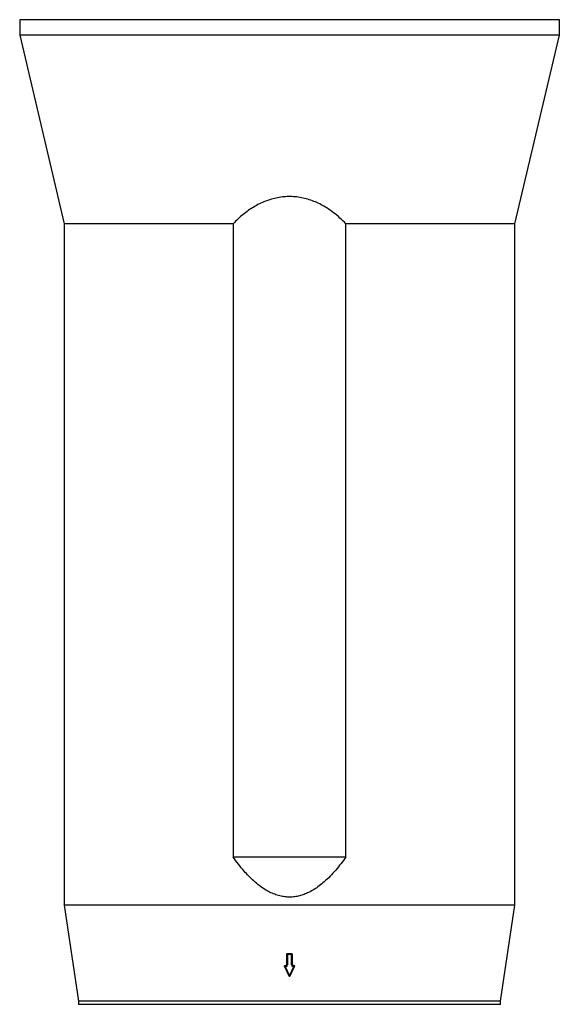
# Model space of a CAD drawing. Header units: millimetres. Extents: x 1358 to 2588, y 328 to 3881.
# Tile 5 of 8: x 1635 to 2310, y 1905 to 3136. Entities that reach past the tile are written whole.
import ezdxf

# ---------------------------------------------------------------- set-up
doc = ezdxf.new("R2010")
doc.units = ezdxf.units.MM

msp = doc.modelspace()

# ---------------------------------------------------------------- linework, layer by layer
at = {"color": 7, "linetype": 'Continuous', "lineweight": 25}
for p, q in [((1635.2, 3135.7), (1635.2, 3116.2)), ((1972.7, 3135.7), (1635.2, 3135.7)), ((2310.2, 3135.7), (1972.7, 3135.7)), ((2310.2, 3116.2), (2310.2, 3135.7)), ((1635.2, 3116.2), (1690.7, 2880.8)), ((1972.7, 3116.2), (1635.2, 3116.2)), ((2310.2, 3116.2), (1972.7, 3116.2)), ((2254.7, 2880.8), (2310.2, 3116.2)), ((1690.7, 2880.8), (1690.7, 2029.2)), ((1902.2, 2880.8), (1690.7, 2880.8)), ((1902.2, 2880.8), (1902.2, 2089.2)), ((2254.7, 2880.8), (2043.2, 2880.8)), ((2043.2, 2089.2), (2043.2, 2880.8)), ((2254.7, 2029.2), (2254.7, 2880.8)), ((2043.2, 2089.2), (1902.2, 2089.2)), ((1690.7, 2029.2), (1708.7, 1909.2)), ((1972.7, 2029.2), (1690.7, 2029.2)), ((2254.7, 2029.2), (1972.7, 2029.2)), ((2236.7, 1909.2), (2254.7, 2029.2)), ((1969.2, 1967.6), (1969.2, 1967.5)), ((1969.2, 1954.7), (1969.2, 1967.5)), ((1970.2, 1968.6), (1970.2, 1968.5)), ((1970.2, 1967.4), (1970.2, 1968.5)), ((1970.2, 1968.5), (1975.2, 1968.5)), ((1975.2, 1967.4), (1970.2, 1967.4)), ((1970.2, 1967.4), (1970.2, 1954.5)), ((1975.2, 1968.6), (1975.2, 1968.5)), ((1975.2, 1967.4), (1975.2, 1968.5)), ((1975.2, 1954.5), (1975.2, 1967.4)), ((1976.2, 1967.6), (1976.2, 1967.5)), ((1976.2, 1967.5), (1976.2, 1954.7)), ((1966.2, 1952.8), (1966.2, 1952.7)), ((1966.3, 1952.3), (1971.8, 1940.7)), ((1967.2, 1953.8), (1967.2, 1953.7)), ((1967.2, 1953.7), (1967.2, 1952.5)), ((1967.2, 1953.7), (1968.2, 1953.7)), ((1967.2, 1952.5), (1972.7, 1941)), ((1968.2, 1952.5), (1967.2, 1952.5)), ((1968.2, 1953.8), (1968.2, 1953.7)), ((1968.2, 1952.5), (1968.2, 1953.7)), ((1972.7, 1941), (1978.1, 1952.5)), ((1973.6, 1940.7), (1979, 1952.3)), ((1977.2, 1953.8), (1977.2, 1953.7)), ((1977.2, 1953.7), (1977.2, 1952.5)), ((1977.2, 1953.7), (1978.1, 1953.7)), ((1978.1, 1952.5), (1977.2, 1952.5)), ((1978.1, 1953.8), (1978.1, 1953.7)), ((1978.1, 1953.7), (1978.1, 1952.5)), ((1979.1, 1952.7), (1979.1, 1952.8)), ((1708.7, 1909.2), (1708.7, 1905.2)), ((1972.7, 1909.2), (1708.7, 1909.2)), ((2236.7, 1909.2), (1972.7, 1909.2)), ((2236.7, 1905.2), (2236.7, 1909.2))]:
    msp.add_line(p, q, dxfattribs=at)
at = {"color": 1, "linetype": 'Continuous', "lineweight": 25}
for p, q in [((1972.7, 1905.2), (1708.7, 1905.2)), ((2236.7, 1905.2), (1972.7, 1905.2))]:
    msp.add_line(p, q, dxfattribs=at)
at = {"color": 7, "linetype": 'Continuous', "lineweight": 25}
for centre, radius, start, end in [((1970.2, 1967.5), 0.994, 89.6802, 179.6838), ((1969.9, 1969.2), 1.81, 245.3846, 277.7449), ((1975.2, 1967.5), 0.994, 0.3162, 90.3198), ((1975.4, 1969.2), 1.81, 262.2551, 294.6154), ((1967.2, 1952.7), 1, 180, 205.245), ((1968.2, 1954.7), 0.994, 269.6802, 359.6838), ((1968.2, 1954.5), 1.99, 269.6817, 359.6788), ((1969.9, 1956.3), 1.81, 245.3677, 277.7483), ((1975.4, 1956.3), 1.81, 262.2517, 294.6323), ((1977.2, 1954.5), 1.99, 180.3212, 270.3183), ((1977.2, 1954.7), 0.994, 180.3162, 270.3198), ((1978.1, 1952.7), 1, 334.755, 0), ((1972.7, 1941.2), 1, 205.245, 334.755)]:
    msp.add_arc(centre, radius, start, end, dxfattribs=at)
at = {"color": 1, "linetype": 'Continuous', "lineweight": 25}
for centre, radius, start, end in [((1967.2, 1952.7), 0.995, 89.6993, 179.6647), ((1966.3, 1954), 1.75, 271.3938, 302.8035), ((1978.1, 1952.7), 0.993, 0.2326, 90.4035), ((1979.1, 1954), 1.75, 237.1965, 268.6062), ((1971.7, 1942.5), 1.75, 271.3729, 302.8106), ((1973.6, 1942.5), 1.75, 237.1894, 268.6271)]:
    msp.add_arc(centre, radius, start, end, dxfattribs=at)
at = {"color": 7, "linetype": 'Continuous', "lineweight": 25}
for centre, major_axis, start_param, end_param in [((1972.7, 2010.4), (279.1, 0), 4.703432, 4.721346), ((1972.7, 1995.3), (276.8, 0), 4.692772, 4.696133), ((1972.7, 1995.3), (276.8, 0), 4.728645, 4.732006)]:
    msp.add_ellipse(centre, major_axis=major_axis, ratio=0.150038, start_param=start_param, end_param=end_param, dxfattribs=at)
for points, knots in [([(2043.2, 2880.8), (2040.7, 2883.2), (2035.9, 2888), (2027.9, 2894.6), (2020, 2900.1), (2012.4, 2904.6), (2005.1, 2908), (1997.5, 2910.9), (1989.7, 2913), (1981.7, 2914.3), (1973.7, 2914.8), (1965.7, 2914.5), (1957.8, 2913.4), (1950, 2911.5), (1942.4, 2908.9), (1935, 2905.6), (1927.9, 2901.7), (1921.1, 2897.3), (1914.6, 2892.3), (1908.2, 2886.8), (1904.2, 2882.8), (1902.2, 2880.8)], [0, 0, 0, 0, 0.0657319, 0.1315383, 0.1971974, 0.2470491, 0.29711, 0.3470967, 0.3968471, 0.4453127, 0.4939269, 0.5423798, 0.5907581, 0.63929, 0.6877067, 0.7383027, 0.7890776, 0.8399159, 0.8906002, 0.9452961, 1, 1, 1, 1]), ([(2043.2, 2089.2), (2041.1, 2086.4), (2037.1, 2080.9), (2030.5, 2072.9), (2023.6, 2065.2), (2016.7, 2058.7), (2009.9, 2053.2), (2003.5, 2048.7), (1997.2, 2045.2), (1991, 2042.5), (1985.2, 2040.7), (1979.1, 2039.5), (1973, 2039.1), (1966.8, 2039.5), (1960.5, 2040.6), (1954.1, 2042.6), (1947.8, 2045.4), (1941.3, 2049.1), (1934.7, 2053.7), (1928, 2059.3), (1921.8, 2065.3), (1915.3, 2072.3), (1908.8, 2080.3), (1904.4, 2086.2), (1902.2, 2089.2)], [0, 0, 0, 0, 0.057871, 0.115833, 0.173721, 0.23149, 0.275117, 0.318797, 0.362348, 0.396293, 0.430315, 0.464213, 0.498362, 0.532653, 0.566815, 0.605014, 0.643364, 0.681638, 0.729942, 0.7784, 0.826952, 0.875384, 0.937686, 1, 1, 1, 1]), ([(1969.2, 1967.6), (1969.2, 1967.6), (1969.2, 1967.8), (1969.3, 1968), (1969.5, 1968.3), (1969.7, 1968.5), (1970, 1968.6), (1970.1, 1968.6), (1970.2, 1968.6)], [0, 0, 0, 0, 0.068226, 0.282863, 0.497521, 0.712163, 0.926809, 1, 1, 1, 1]), ([(1975.2, 1968.6), (1975.3, 1968.6), (1975.5, 1968.5), (1975.8, 1968.4), (1976, 1968.1), (1976.2, 1967.8), (1976.2, 1967.7), (1976.2, 1967.6)], [0, 0, 0, 0, 0.21458, 0.429293, 0.643996, 0.858675, 1, 1, 1, 1]), ([(1966.3, 1952.8), (1966.3, 1952.9), (1966.3, 1953.1), (1966.4, 1953.4), (1966.7, 1953.6), (1967, 1953.7), (1967.2, 1953.7), (1967.2, 1953.8)], [0, 0, 0, 0, 0.186858, 0.401423, 0.616049, 0.830738, 1, 1, 1, 1]), ([(1968.2, 1953.8), (1968.3, 1953.8), (1968.5, 1953.8), (1968.8, 1954), (1969, 1954.2), (1969.2, 1954.5), (1969.2, 1954.7), (1969.2, 1954.7)], [0, 0, 0, 0, 0.214596, 0.429293, 0.644014, 0.858687, 1, 1, 1, 1]), ([(1976.2, 1954.7), (1976.2, 1954.7), (1976.2, 1954.6), (1976.2, 1954.4), (1976.4, 1954.1), (1976.7, 1953.9), (1976.9, 1953.8), (1977.1, 1953.8), (1977.2, 1953.8)], [0, 0, 0, 0, 0.023044, 0.237682, 0.452314, 0.666991, 0.881638, 1, 1, 1, 1]), ([(1978.1, 1953.8), (1978.2, 1953.7), (1978.4, 1953.7), (1978.7, 1953.6), (1979, 1953.3), (1979.1, 1953), (1979.1, 1952.8), (1979.1, 1952.8)], [0, 0, 0, 0, 0.214676, 0.429462, 0.644269, 0.859023, 1, 1, 1, 1])]:
    msp.add_open_spline(points, degree=3, knots=knots, dxfattribs=at)

doc.saveas('drawing.dxf')
